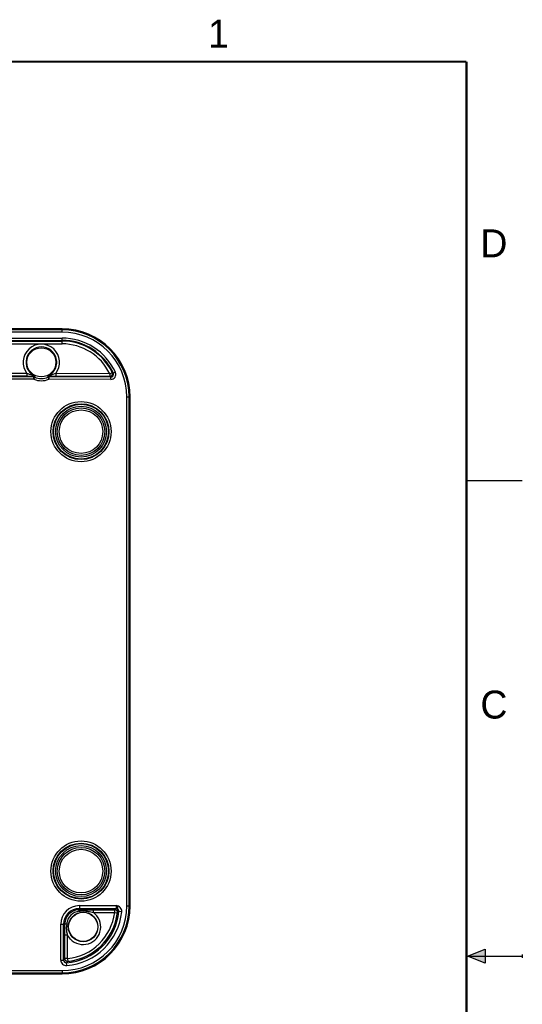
# Model space of a CAD drawing. Header units: inches. Extents: x 0 to 22, y 0 to 17.
# Tile 11 of 11: x 17.5 to 22, y 8.1 to 16.9. Entities that reach past the tile are written whole.
import ezdxf

# ---------------------------------------------------------------- set-up
doc = ezdxf.new("R2010")
doc.units = ezdxf.units.IN
doc.header["$LTSCALE"] = 1.21
doc.header["$MEASUREMENT"] = 0
doc.layers.get('0').update_dxf_attribs({"linetype": 'CONTINUOUS'})
doc.layers.add('02___PRT_ALL_AXES', color=7, linetype='CONTINUOUS')
doc.layers.add('06___PRT_ALL_SURFS', color=7, linetype='CONTINUOUS')
doc.styles.add('TEXTSTYLE_2', font='txt')

msp = doc.modelspace()

# ---------------------------------------------------------------- hatches: boundary and pattern name
at = {"linetype": 'CONTINUOUS'}
msp.add_hatch(color=2, dxfattribs=at).paths.add_polyline_path([(21.6663, 8.5625), (21.6663, 8.4375), (21.51, 8.5)])

# ---------------------------------------------------------------- linework, layer by layer
at = {"color": 7, "linetype": 'CONTINUOUS'}
for p, q in [((17.8811, 14.1009), (13.3311, 14.1009)), ((17.8811, 14.1106), (17.0256, 14.1106)), ((17.8811, 14.0807), (17.8811, 14.1106)), ((17.8811, 14.0807), (13.3311, 14.0807)), ((13.3311, 14.0274), (17.8811, 14.0274)), ((13.3311, 14.0074), (17.8811, 14.0074)), ((13.3311, 14.0011), (17.8811, 14.0011)), ((17.8811, 13.9762), (17.8811, 14.0274)), ((13.3311, 13.9762), (17.8811, 13.9762)), ((17.6292, 13.6601), (17.2813, 13.6606)), ((17.6303, 13.6801), (17.2814, 13.6806)), ((17.5672, 13.7114), (17.2854, 13.7118)), ((17.5681, 13.6864), (17.2854, 13.6868)), ((17.5672, 13.7114), (17.5672, 13.6864)), ((17.6293, 13.6903), (17.6212, 13.6926)), ((17.6306, 13.6896), (17.6291, 13.6904)), ((17.6292, 13.6601), (17.6303, 13.6801)), ((17.6306, 13.6894), (17.6293, 13.6903)), ((17.6325, 13.6885), (17.6305, 13.6896)), ((17.6381, 13.6854), (17.6325, 13.6885)), ((17.6365, 13.6788), (17.6381, 13.6854)), ((17.7542, 13.6855), (17.7539, 13.6853)), ((17.7539, 13.6853), (17.7555, 13.6787)), ((17.7628, 13.6902), (17.7542, 13.6855)), ((17.7555, 13.6787), (17.7627, 13.66)), ((18.3182, 13.6779), (17.7617, 13.68)), ((17.7617, 13.68), (17.7627, 13.66)), ((18.3181, 13.6579), (17.7627, 13.66)), ((18.3083, 13.6841), (17.8236, 13.686)), ((17.8247, 13.7109), (17.8246, 13.686)), ((18.3084, 13.7091), (17.8247, 13.7109)), ((18.3084, 13.7091), (18.3083, 13.6841)), ((18.3084, 13.7091), (18.3309, 13.7201)), ((18.3181, 13.6579), (18.3182, 13.6779)), ((18.3591, 13.7218), (18.341, 13.7134)), ((18.4611, 13.5007), (18.491, 13.5007)), ((18.4611, 8.9507), (18.4611, 13.5007)), ((18.4813, 8.9507), (18.4813, 13.5007)), ((18.491, 8.9507), (18.491, 13.5007)), ((18.0361, 8.9515), (18.3654, 8.9515)), ((18.0361, 8.9515), (18.0361, 8.915)), ((18.0361, 8.9265), (18.3654, 8.9265)), ((18.07, 8.915), (18.1607, 8.9151)), ((18.1607, 8.9151), (18.3527, 8.9151)), ((18.1615, 8.8902), (18.1615, 8.9151)), ((18.3527, 8.8902), (18.3527, 8.9151)), ((18.3654, 8.9515), (18.3654, 8.9265)), ((18.4152, 8.8965), (18.3903, 8.899)), ((18.4611, 8.9507), (18.491, 8.9507)), ((18.1615, 8.8902), (18.3527, 8.8902)), ((18.3527, 8.8902), (18.3775, 8.887)), ((17.8693, 8.7847), (17.9057, 8.7847)), ((17.8693, 8.4654), (17.8693, 8.7847)), ((17.8943, 8.4654), (17.8943, 8.7847)), ((17.9058, 8.7619), (17.9057, 8.7847)), ((17.9057, 8.6887), (17.9058, 8.7619)), ((17.9307, 8.6887), (17.9057, 8.6887)), ((17.9057, 8.4779), (17.9057, 8.6887)), ((17.9561, 8.6533), (17.9307, 8.6887)), ((17.9307, 8.4779), (17.9307, 8.6887)), ((17.8693, 8.4654), (17.8943, 8.4654)), ((17.9307, 8.4779), (17.9057, 8.4779)), ((17.9307, 8.4779), (17.9333, 8.453)), ((13.3311, 8.3707), (17.8811, 8.3707)), ((17.8811, 8.3707), (17.8811, 8.3408)), ((17.9233, 8.4156), (17.9213, 8.4405)), ((13.3311, 8.3505), (17.8811, 8.3505)), ((13.3311, 8.3408), (17.8811, 8.3408))]:
    msp.add_line(p, q, dxfattribs=at)
at = {"color": 2, "linetype": 'CONTINUOUS'}
for p, q in [((22, 12.75), (21.5, 12.75)), ((21.51, 8.5), (21.6663, 8.5625)), ((21.6663, 8.5625), (21.6663, 8.4375)), ((21.51, 8.5), (22, 8.5)), ((21.6663, 8.4375), (21.51, 8.5)), ((22, 8.515), (22, 8.485))]:
    msp.add_line(p, q, dxfattribs=at)
at = {"color": 7, "linetype": 'CONTINUOUS', "const_width": 0.02}
for points in [[(21.5, 16.5), (0.5, 16.5)], [(21.5, 0.5), (21.5, 16.5)]]:
    msp.add_lwpolyline(points, dxfattribs=at)
at = {"color": 7, "linetype": 'CONTINUOUS'}
for centre, radius in [((17.6961, 13.8107), 0.13), ((18.0511, 13.1907), 0.2454), ((18.0511, 13.1907), 0.2277), ((18.0511, 13.1907), 0.2123), ((18.0511, 13.1907), 0.1946), ((18.0511, 9.2607), 0.2454), ((18.0511, 9.2607), 0.2277), ((18.0511, 9.2607), 0.2123), ((18.0511, 9.2607), 0.1946), ((18.0701, 8.7619), 0.1325), ((18.0701, 8.7619), 0.13)]:
    msp.add_circle(centre, radius, dxfattribs=at)
for centre, radius, start, end in [((17.8811, 13.5007), 0.6099, 0, 90), ((17.8811, 13.5007), 0.6002, 0, 90), ((17.8811, 13.5007), 0.58, 0, 90), ((17.8811, 13.5007), 0.5266, 24.81703, 90), ((17.8811, 13.5007), 0.5066, 24.81703, 90), ((17.8811, 13.5007), 0.5004, 25.99833, 90), ((17.6961, 13.8107), 0.1627, 322.18276, 217.60972), ((17.6961, 13.8107), 0.1377, 298.95735, 240.9578), ((17.8811, 13.5007), 0.4754, 25.99833, 90), ((17.5742, 18.2945), 4.6081, 269.92387, 270.50897), ((17.7289, 14.047), 0.3704, 251.99523, 253.10001), ((17.5923, 16.1824), 2.4959, 270.52431, 270.74105), ((17.6031, 15.3494), 1.6628, 270.74131, 270.87426), ((17.6118, 14.785), 1.0984, 270.86623, 271.04024), ((19.3726, 12.9935), 1.8665, 158.4609, 159.07555), ((17.6961, 13.8107), 0.1648, 246.04731, 293.8291), ((19.0707, 13.3686), 1.4737, 167.53094, 167.79724), ((17.6303, 13.6651), 0.015, 65.67444, 89.91482), ((17.6318, 13.6718), 0.015, 65.14253, 89.91687), ((17.6961, 13.8107), 0.1448, 245.67119, 294.20806), ((17.7602, 13.6717), 0.015, 89.78802, 114.74169), ((17.7616, 13.665), 0.015, 89.78697, 114.20479), ((16.3305, 13.3759), 1.4632, 11.99654, 12.26475), ((17.7873, 14.8492), 1.1628, 268.66933, 268.7896), ((17.8032, 15.6387), 1.9525, 268.81078, 269.05218), ((17.8226, 16.8187), 3.1327, 269.05527, 269.22737), ((17.8424, 18.4041), 4.7182, 269.24596, 269.77172), ((18.3084, 13.7091), 0.025, 269.82325, 25.95879), ((17.7063, 12.7247), 1.1327, 57.29989, 57.88958), ((18.3183, 13.7029), 0.045, 269.77227, 24.82846), ((18.3183, 13.7029), 0.025, 269.73195, 24.86879), ((17.6805, 12.7342), 1.1811, 56.00097, 56.58782), ((18.0361, 8.7847), 0.1668, 90, 180), ((17.8811, 8.9507), 0.6099, 270, 360), ((17.8811, 8.9507), 0.6002, 270, 360), ((17.8811, 8.9507), 0.58, 270, 360), ((18.0361, 8.7847), 0.1418, 90, 180), ((17.8811, 8.9507), 0.5118, 274.50157, 354.19829), ((17.8811, 8.9507), 0.5368, 274.50154, 354.19848), ((18.0359, 8.785), 0.1301, 89.89996, 133.65918), ((18.0504, 8.775), 0.1283, 97.8419, 134.84268), ((18.0739, 22.8079), 13.8929, 269.84438, 269.98401), ((17.4841, 9.9022), 1.3148, 311.34796, 312.09189), ((18.3527, 8.8901), 0.025, 19.80659, 89.96919), ((18.3654, 8.9015), 0.05, 354.19804, 90.00057), ((18.3654, 8.9015), 0.025, 354.16087, 90.03132), ((17.411, 9.9306), 1.4224, 312.80128, 313.50899), ((18.036, 8.7848), 0.1302, 158.60716, 180.03832), ((18.0361, 8.7848), 0.1303, 133.64792, 158.60084), ((18.0502, 8.7752), 0.128, 134.87048, 175.16564), ((17.8811, 8.9507), 0.4754, 275.98439, 352.68095), ((17.8811, 8.9507), 0.5004, 275.98439, 352.68095), ((18.0701, 8.7619), 0.1575, 223.60122, 54.53327), ((18.2075, 8.7618), 0.2858, 175.13554, 179.98126), ((17.9193, 8.4654), 0.05, 179.99942, 274.50388), ((17.0106, 9.2836), 1.2043, 317.20643, 318.00812), ((17.9193, 8.4654), 0.025, 179.95531, 274.53477), ((17.9307, 8.4779), 0.025, 180.02905, 249.14391), ((16.9128, 9.4203), 1.4061, 315.82575, 316.53226)]:
    msp.add_arc(centre, radius, start, end, dxfattribs=at)
for points, knots in [([(17.6144, 13.6947), (17.6066, 13.6972), (17.5909, 13.7028), (17.5752, 13.7086), (17.5672, 13.7114)], [0, 0, 0, 0, 0.489463, 1, 1, 1, 1]), ([(17.6318, 13.6868), (17.6319, 13.6868), (17.6322, 13.6868), (17.6324, 13.6869), (17.6325, 13.687), (17.6327, 13.6871), (17.6327, 13.6872), (17.6327, 13.6875), (17.6326, 13.6877), (17.6324, 13.6879), (17.632, 13.6883), (17.6314, 13.6889), (17.6309, 13.6892), (17.6306, 13.6894)], [0, 0, 0, 0, 0.112289, 0.156828, 0.194139, 0.225733, 0.254604, 0.320089, 0.364912, 0.421149, 0.574267, 0.773783, 1, 1, 1, 1]), ([(17.7628, 13.6902), (17.7624, 13.69), (17.7617, 13.6895), (17.7607, 13.6888), (17.76, 13.6882), (17.7596, 13.6877), (17.7594, 13.6874), (17.7593, 13.6872), (17.7593, 13.6871), (17.7594, 13.6869), (17.7596, 13.6868), (17.7598, 13.6867), (17.7601, 13.6867), (17.7603, 13.6867)], [0, 0, 0, 0, 0.246588, 0.440984, 0.607671, 0.724109, 0.764243, 0.795414, 0.820913, 0.845436, 0.873666, 0.908332, 1, 1, 1, 1]), ([(17.7768, 13.6943), (17.776, 13.694), (17.7746, 13.6936), (17.7724, 13.6929), (17.7707, 13.6924), (17.7693, 13.692), (17.7683, 13.6917), (17.7673, 13.6914), (17.7664, 13.6911), (17.7655, 13.6909), (17.7648, 13.6907), (17.7643, 13.6906), (17.7639, 13.6905), (17.7636, 13.6904), (17.7634, 13.6903), (17.7631, 13.6903), (17.763, 13.6902), (17.7629, 13.6902), (17.7628, 13.6902), (17.7628, 13.6902), (17.7628, 13.6902), (17.7628, 13.6902)], [0, 0, 0, 0, 0.157864, 0.312913, 0.464138, 0.537859, 0.609881, 0.67977, 0.746972, 0.810504, 0.869252, 0.896217, 0.921026, 0.943251, 0.962465, 0.978219, 0.990029, 0.994303, 0.997413, 0.999307, 1, 1, 1, 1]), ([(17.8247, 13.7109), (17.8165, 13.7081), (17.8006, 13.7023), (17.7847, 13.6968), (17.7768, 13.6943)], [0, 0, 0, 0, 0.511044, 1, 1, 1, 1]), ([(18.0329, 8.9021), (18.033, 8.903), (18.0332, 8.9048), (18.0335, 8.9073), (18.0338, 8.9095), (18.0342, 8.9113), (18.0346, 8.9128), (18.035, 8.9139), (18.0354, 8.9144), (18.0357, 8.9148), (18.0359, 8.915), (18.0361, 8.915)], [0, 0, 0, 0, 0.203233, 0.389068, 0.553772, 0.694418, 0.809344, 0.897447, 0.931571, 0.959474, 1, 1, 1, 1]), ([(18.0329, 8.9021), (18.0391, 8.9029), (18.0514, 8.9042), (18.0638, 8.9047), (18.07, 8.9047)], [0, 0, 0, 0, 0.499665, 1, 1, 1, 1]), ([(18.07, 8.9047), (18.0777, 8.9047), (18.0932, 8.904), (18.1163, 8.901), (18.1391, 8.8963), (18.154, 8.8923), (18.1615, 8.8902)], [0, 0, 0, 0, 0.250319, 0.500163, 0.749833, 1, 1, 1, 1]), ([(18.3762, 8.8986), (18.3769, 8.8968), (18.3778, 8.8929), (18.3777, 8.8889), (18.3775, 8.887)], [0, 0, 0, 0, 0.501009, 1, 1, 1, 1]), ([(17.9227, 8.786), (17.9216, 8.786), (17.9193, 8.786), (17.9161, 8.7858), (17.9132, 8.7857), (17.9107, 8.7855), (17.9089, 8.7854), (17.9078, 8.7853), (17.9071, 8.7852), (17.9065, 8.7851), (17.9061, 8.785), (17.9059, 8.7849), (17.9058, 8.7848), (17.9057, 8.7847)], [0, 0, 0, 0, 0.205383, 0.396048, 0.56656, 0.712454, 0.830773, 0.878724, 0.91883, 0.950964, 0.975053, 0.991162, 1, 1, 1, 1]), ([(17.9307, 8.6887), (17.9293, 8.6947), (17.9268, 8.7067), (17.9239, 8.725), (17.9221, 8.7434), (17.9217, 8.7557), (17.9217, 8.7619)], [0, 0, 0, 0, 0.250048, 0.499985, 0.749952, 1, 1, 1, 1]), ([(17.9333, 8.453), (17.9314, 8.4528), (17.9274, 8.4529), (17.9236, 8.4538), (17.9218, 8.4545)], [0, 0, 0, 0, 0.499021, 1, 1, 1, 1])]:
    msp.add_open_spline(points, degree=3, knots=knots, dxfattribs=at)
at = {"layer": '02___PRT_ALL_AXES', "color": 7, "linetype": 'CONTINUOUS'}
for centre, radius in [((18.0511, 13.1907), 0.2695), ((18.0511, 13.1907), 0.25), ((18.0511, 9.2607), 0.2695), ((18.0511, 9.2607), 0.25)]:
    msp.add_circle(centre, radius, dxfattribs=at)
at = {"layer": '06___PRT_ALL_SURFS', "color": 7, "linetype": 'CONTINUOUS'}
msp.add_arc((17.8811, 8.9507), 0.5, 275.98528, 360, dxfattribs=at)

# ---------------------------------------------------------------- texts
at = {"color": 2, "linetype": 'CONTINUOUS', "char_height": 0.25, "width": 0.25, "attachment_point": 1, "line_spacing_factor": 0.9, "style": 'TEXTSTYLE_2'}
for s, insert in [('1', (19.1875, 16.875)), ('D', (21.625, 15)), ('C', (21.625, 10.875))]:
    msp.add_mtext(s, dxfattribs=dict(at, insert=insert))

doc.saveas('drawing.dxf')
